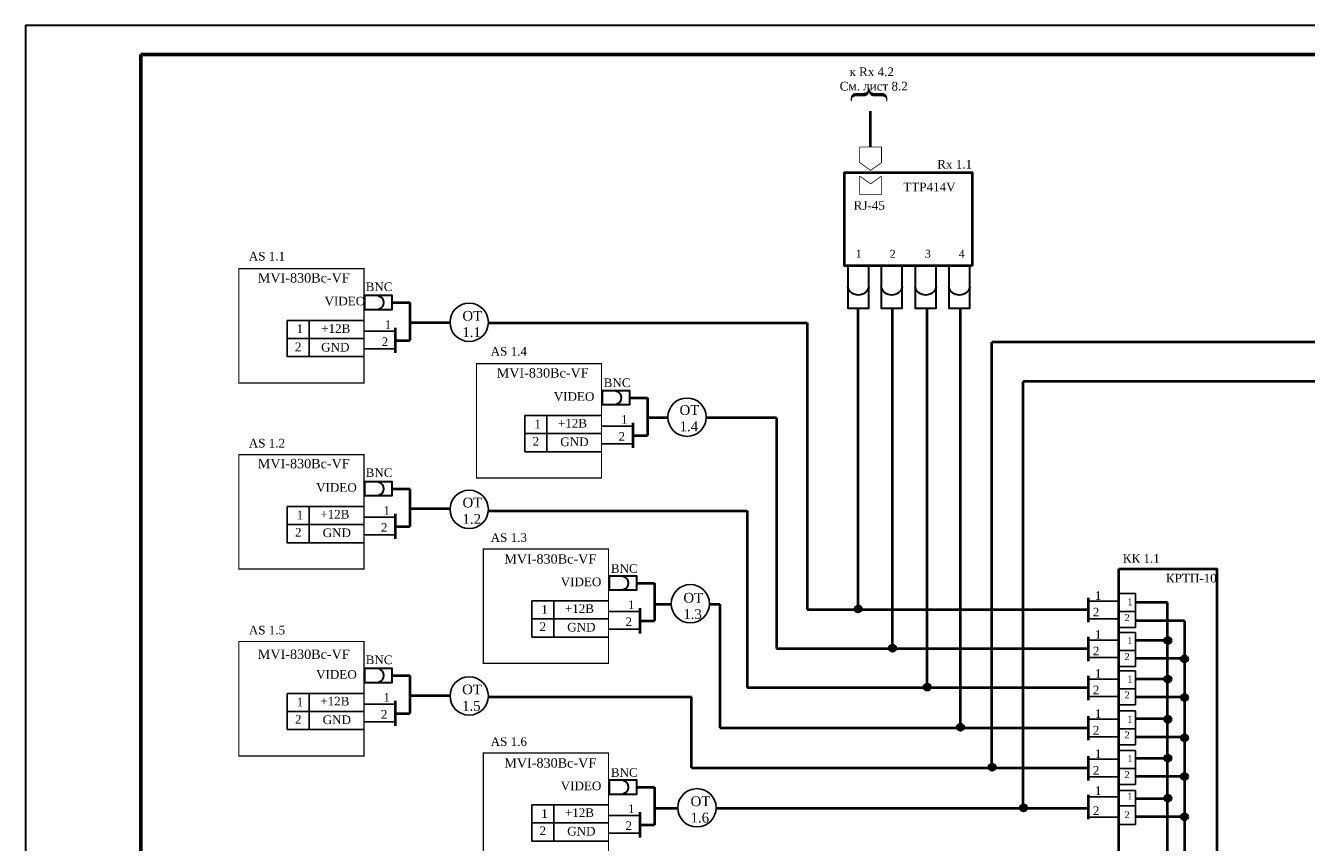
# Model space of a CAD drawing. Header units: millimetres. Extents: x 42471 to 951304, y -405702 to -322821.
# Tile 25 of 37: x 443420 to 465642, y -390060 to -375884. Entities that reach past the tile are written whole.
import ezdxf

# ---------------------------------------------------------------- set-up
doc = ezdxf.new("R2010")
doc.units = ezdxf.units.MM
doc.layers.add('Equipment', color=7, linetype='Continuous', lineweight=30)
doc.layers.add('Format', color=7, linetype='Continuous', lineweight=30)
doc.layers.add('Видео', color=7, linetype='Continuous')
doc.styles.add('style1', font='times.ttf')

# ---------------------------------------------------------------- blocks, each defined once
blk = doc.blocks.new('A$C382D33F2')
at = {"layer": 'Equipment'}
blk.add_lwpolyline([(-8, 2), (0, 2), (0, -2), (-8, -2)], close=True, dxfattribs=at)
blk.add_arc((-4.58, 0), 2.08, 286.2602, 73.7398, dxfattribs=at)

msp = doc.modelspace()

# ---------------------------------------------------------------- hatches: boundary and pattern name
h = msp.add_hatch(color=256)
edge = h.paths.add_edge_path()
edge.add_arc((457867.161, -386009.212), 56.691, 0, 360)
h = msp.add_hatch(color=256)
edge = h.paths.add_edge_path()
edge.add_arc((458461.929, -386688.63), 56.691, 0, 360)
h = msp.add_hatch(color=256)
edge = h.paths.add_edge_path()
edge.add_arc((463238.305, -386556.813), 56.691, 0, 360)
h = msp.add_hatch(color=256)
edge = h.paths.add_edge_path()
edge.add_arc((463528.224, -386876.232), 56.691, 0, 360)
h = msp.add_hatch(color=256)
edge = h.paths.add_edge_path()
edge.add_arc((459060.323, -387363.794), 56.691, 0, 360)
h = msp.add_hatch(color=256)
edge = h.paths.add_edge_path()
edge.add_arc((463238.305, -387224.925), 56.691, 0, 360)
h = msp.add_hatch(color=256)
edge = h.paths.add_edge_path()
edge.add_arc((463528.224, -387544.345), 56.691, 0, 360)
h = msp.add_hatch(color=256)
edge = h.paths.add_edge_path()
edge.add_arc((463238.305, -387924.137), 56.691, 0, 360)
h = msp.add_hatch(color=256)
edge = h.paths.add_edge_path()
edge.add_arc((459639.758, -388062.403), 56.691, 0, 360)
h = msp.add_hatch(color=256)
edge = h.paths.add_edge_path()
edge.add_arc((463528.224, -388243.556), 56.691, 0, 360)
h = msp.add_hatch(color=256)
edge = h.paths.add_edge_path()
edge.add_arc((463238.305, -388597.755), 56.691, 0, 360)
h = msp.add_hatch(color=256)
edge = h.paths.add_edge_path()
edge.add_arc((460188.647, -388755.166), 56.691, 0, 360)
h = msp.add_hatch(color=256)
edge = h.paths.add_edge_path()
edge.add_arc((463528.224, -388917.174), 56.691, 0, 360)
h = msp.add_hatch(color=256)
edge = h.paths.add_edge_path()
edge.add_arc((463238.305, -389295.034), 56.691, 0, 360)
h = msp.add_hatch(color=256)
edge = h.paths.add_edge_path()
edge.add_arc((460731.753, -389461.321), 56.691, 0, 360)
h = msp.add_hatch(color=256)
edge = h.paths.add_edge_path()
edge.add_arc((463528.224, -389614.453), 56.691, 0, 360)

# ---------------------------------------------------------------- linework, layer by layer
at = {"lineweight": 40}
for p, q in [((458080.915, -377993.027), (458080.915, -377366.941)), ((449781.879, -380691.76), (450087.598, -380691.76)), ((450087.598, -380691.76), (450087.598, -381346.858)), ((457867.161, -385989.944), (457867.161, -380790.458)), ((458460.699, -386696.096), (458460.699, -380790.458)), ((459060.323, -387363.794), (459060.323, -380790.458)), ((459639.115, -388069.73), (459639.115, -380790.458)), ((450783.963, -381042.528), (450087.598, -381042.528)), ((451448.963, -381042.528), (456980.5, -381042.528)), ((456980.5, -381042.528), (456980.5, -386020.374)), ((449834.166, -381128.995), (449834.166, -381564.722)), ((449834.166, -381346.858), (450087.598, -381346.858)), ((460182.375, -388766.189), (460182.375, -381377.581)), ((466069.847, -381377.581), (460182.375, -381377.581)), ((460728.941, -389466.189), (460728.941, -382061.343)), ((466640.089, -382061.343), (460728.941, -382061.343)), ((453904.67, -382341.766), (454210.389, -382341.766)), ((454210.389, -382341.766), (454210.389, -382996.864)), ((453956.957, -382779.001), (453956.957, -383214.727)), ((454563.685, -382692.534), (454210.389, -382692.534)), ((456446.298, -382692.534), (455228.467, -382692.534)), ((455538.152, -382692.534), (455228.467, -382692.534)), ((456446.298, -382692.534), (456446.298, -386696.096)), ((453956.957, -382996.864), (454210.389, -382996.864)), ((449781.879, -383920.98), (450087.598, -383920.98)), ((450087.598, -383920.98), (450087.598, -384576.078)), ((449834.166, -384358.215), (449834.166, -384793.941)), ((450783.99, -384271.747), (450087.598, -384271.747)), ((451448.389, -384302.789), (455937.958, -384302.789)), ((455937.958, -384302.789), (455937.958, -387373.27)), ((449834.166, -384576.078), (450087.598, -384576.078)), ((454025.237, -385559.045), (454330.956, -385559.045)), ((454330.956, -385559.045), (454330.956, -386214.143)), ((454330.956, -385925.333), (454620.773, -385925.333)), ((455285.862, -385925.333), (455464.618, -385925.333)), ((455464.618, -385925.333), (455464.618, -388069.73)), ((461862.475, -386238.778), (461862.475, -385818.049)), ((463230.553, -385895.253), (462677.073, -385895.253)), ((463230.553, -390388.314), (463230.553, -385895.253)), ((454077.524, -385996.28), (454077.524, -386432.006)), ((456980.5, -386020.374), (461860.923, -386020.374)), ((454077.524, -386214.143), (454330.956, -386214.143)), ((463528.946, -386215.458), (462678.714, -386215.458)), ((463528.946, -386215.458), (463528.946, -390701.678)), ((461862.475, -386914.5), (461862.475, -386493.771)), ((463181.618, -386557.511), (462677.073, -386557.511)), ((456446.298, -386696.096), (461860.923, -386696.096)), ((463528.946, -386870.875), (462678.714, -386870.875)), ((449781.879, -387165.194), (450087.598, -387165.194)), ((450087.598, -387165.194), (450087.598, -387820.292)), ((461862.475, -387591.674), (461862.475, -387170.945)), ((463230.553, -387224.34), (462677.073, -387224.34)), ((450783.857, -387515.962), (450087.598, -387515.962)), ((451448.808, -387531.482), (454972.161, -387531.482)), ((454972.161, -388766.189), (454972.161, -387531.482)), ((455937.958, -387373.27), (461860.923, -387373.27)), ((463528.946, -387537.704), (462678.714, -387537.704)), ((449834.166, -387602.429), (449834.166, -388038.155)), ((449834.166, -387820.292), (450087.598, -387820.292)), ((461862.475, -388288.134), (461862.475, -387867.405)), ((463230.553, -387917.938), (462677.073, -387917.938)), ((455464.618, -388069.73), (461860.923, -388069.73)), ((463528.946, -388231.302), (462678.714, -388231.302)), ((461862.475, -388984.593), (461862.475, -388563.864)), ((463230.553, -388604.918), (462677.073, -388604.918)), ((454972.161, -388766.189), (461860.923, -388766.189)), ((463528.946, -388918.281), (462678.714, -388918.281)), ((454025.237, -389099.901), (454330.956, -389099.901)), ((454330.956, -389099.901), (454330.956, -389754.999)), ((461862.475, -389655.66), (461862.475, -389234.93)), ((463230.553, -389301.67), (462677.073, -389301.67)), ((454077.524, -389537.136), (454077.524, -389972.863)), ((454330.956, -389466.189), (454734.736, -389466.189)), ((455399.825, -389466.189), (461860.923, -389466.189)), ((454077.524, -389754.999), (454330.956, -389754.999)), ((463528.946, -389615.034), (462678.714, -389615.034))]:
    msp.add_line(p, q, dxfattribs=at)
at = {"const_width": 13.475}
for points in [[(458269.565, -377993.027), (458269.565, -378262.527), (458080.915, -378397.277), (457892.265, -378262.527), (457892.265, -377993.027), (458269.565, -377993.027)], [(457891.542, -378495.892), (458080.192, -378630.642), (458268.842, -378495.892)], [(458268.842, -378495.892), (458268.842, -378819.292), (457891.542, -378819.292), (457891.542, -378495.892)]]:
    msp.add_lwpolyline(points, dxfattribs=at)
at = {"lineweight": 40}
for points in [[(459844.244, -380055.385), (457630.928, -380055.385), (457630.928, -378432.956), (459843.572, -378432.956)], [(462388.128, -385313.368), (464087.772, -385313.368), (464087.772, -391073.57), (462388.128, -391073.57)]]:
    msp.add_lwpolyline(points, close=True, dxfattribs=at)
for centre in [(451116.463, -381033.857), (454896.076, -382680.377), (451116.463, -384281.415), (454953.317, -385918.576), (451116.463, -387518.114), (455067.28, -389459.433)]:
    msp.add_circle(centre, 332.613)
for centre in [(457867.161, -386009.212), (458461.929, -386688.63), (463238.305, -386556.813), (463528.224, -386876.232), (459060.323, -387363.794), (463238.305, -387224.925), (463528.224, -387544.345), (463238.305, -387924.137), (459639.758, -388062.403), (463528.224, -388243.556), (463238.305, -388597.755), (460188.647, -388755.166), (463528.224, -388917.174), (463238.305, -389295.034), (460731.753, -389461.321), (463528.224, -389614.453)]:
    msp.add_circle(centre, 56.691, dxfattribs=at)
at = {"layer": 'Format', "color": 0}
for p, q in [((485420.499, -375884.404), (443420.499, -375884.404)), ((443420.527, -375884.51), (443420.527, -405584.51))]:
    msp.add_line(p, q, dxfattribs=at)
at = {"layer": 'Format', "color": 0, "lineweight": 60}
for q in [(484920.527, -376384.51), (445420.527, -405084.51)]:
    msp.add_line((445420.527, -376384.51), q, dxfattribs=at)
at = {"layer": 'Видео'}
for p, q in [((447957.15, -381000.142), (449287.138, -381000.142)), ((447957.15, -381000.142), (447957.15, -381630.142)), ((448342.138, -381000.142), (448342.138, -381630.142)), ((447957.15, -381315.142), (449287.138, -381315.142)), ((449284.796, -381186.18), (449829.236, -381186.18)), ((449289.727, -381491.52), (449834.166, -381491.52)), ((447957.15, -381628.967), (449287.138, -381628.967)), ((452079.94, -382650.148), (453409.929, -382650.148)), ((452079.94, -382650.148), (452079.94, -383280.148)), ((452464.929, -382650.148), (452464.929, -383280.148)), ((453407.586, -382836.186), (453952.026, -382836.186)), ((452079.94, -382965.148), (453409.929, -382965.148)), ((452079.94, -383278.973), (453409.929, -383278.973)), ((453412.517, -383141.525), (453956.957, -383141.525)), ((447957.15, -384229.362), (449287.138, -384229.362)), ((447957.15, -384229.362), (447957.15, -384859.362)), ((448342.138, -384229.362), (448342.138, -384859.362)), ((449284.796, -384415.399), (449829.236, -384415.399)), ((447957.15, -384544.362), (449287.138, -384544.362)), ((447957.15, -384858.187), (449287.138, -384858.187)), ((449289.727, -384720.739), (449834.166, -384720.739)), ((462677.375, -385741.504), (462394.174, -385741.504)), ((462677.375, -385741.504), (462677.375, -386332.239)), ((452200.508, -385867.427), (453530.496, -385867.427)), ((452200.508, -385867.427), (452200.508, -386497.427)), ((452585.496, -385867.427), (452585.496, -386497.427)), ((462392.966, -385872.148), (461862.475, -385872.148)), ((452200.508, -386182.427), (453530.496, -386182.427)), ((453528.154, -386053.465), (454072.594, -386053.465)), ((462392.966, -386177.487), (461867.406, -386177.487)), ((462677.375, -386052.239), (462397.074, -386052.239)), ((453533.085, -386358.804), (454077.524, -386358.804)), ((462677.375, -386332.239), (462394.174, -386332.239)), ((462677.375, -386417.226), (462394.174, -386417.226)), ((462677.375, -386417.226), (462677.375, -387007.961)), ((452200.508, -386496.252), (453530.496, -386496.252)), ((462392.966, -386547.87), (461862.475, -386547.87)), ((462392.966, -386853.209), (461867.406, -386853.209)), ((462677.375, -386727.961), (462397.074, -386727.961)), ((462677.375, -387007.961), (462394.174, -387007.961)), ((462677.375, -387084.055), (462394.174, -387084.055)), ((462677.375, -387084.055), (462677.375, -387674.79)), ((462392.966, -387225.044), (461862.475, -387225.044)), ((447957.15, -387473.576), (449287.138, -387473.576)), ((447957.15, -387473.576), (447957.15, -388103.576)), ((448342.138, -387473.576), (448342.138, -388103.576)), ((462392.966, -387530.383), (461867.406, -387530.383)), ((462677.375, -387394.79), (462397.074, -387394.79)), ((449284.796, -387659.614), (449829.236, -387659.614)), ((462677.375, -387674.79), (462394.174, -387674.79)), ((447957.15, -387788.576), (449287.138, -387788.576)), ((449289.727, -387964.953), (449834.166, -387964.953)), ((462392.966, -387921.503), (461862.475, -387921.503)), ((462677.375, -387777.653), (462394.174, -387777.653)), ((462677.375, -387777.653), (462677.375, -388368.388)), ((447957.15, -388102.401), (449287.138, -388102.401)), ((462677.375, -388088.388), (462397.074, -388088.388)), ((462392.966, -388226.843), (461867.406, -388226.843)), ((462677.375, -388368.388), (462394.174, -388368.388)), ((462392.966, -388617.962), (461862.475, -388617.962)), ((462677.375, -388464.632), (462394.174, -388464.632)), ((462677.375, -388464.632), (462677.375, -389055.367)), ((462677.375, -388775.367), (462397.074, -388775.367)), ((462392.966, -388923.302), (461867.406, -388923.302)), ((462677.375, -389055.367), (462394.174, -389055.367)), ((462391.414, -389270.288), (461860.923, -389270.288)), ((462677.375, -389161.385), (462394.174, -389161.385)), ((462677.375, -389161.385), (462677.375, -389752.12)), ((452200.508, -389408.283), (453530.496, -389408.283)), ((452200.508, -389408.283), (452200.508, -390038.283)), ((452585.496, -389408.283), (452585.496, -390038.283)), ((462675.823, -389424.445), (462395.522, -389424.445)), ((452200.508, -389723.283), (453530.496, -389723.283)), ((453528.154, -389594.321), (454072.594, -389594.321)), ((462392.966, -389623.303), (461867.406, -389623.303)), ((462677.375, -389752.12), (462394.174, -389752.12)), ((453533.085, -389899.661), (454077.524, -389899.661)), ((452200.508, -390037.108), (453530.496, -390037.108))]:
    msp.add_line(p, q, dxfattribs=at)
at = {"layer": 'Видео', "const_width": 21}
for points in [[(449289.727, -382086.875), (447119.727, -382085.637), (447119.727, -380101.038), (449289.727, -380101.038)], [(453412.517, -383736.881), (451242.517, -383735.643), (451242.517, -381751.044), (453412.517, -381751.044)], [(449289.727, -385316.095), (447119.727, -385314.856), (447119.727, -383330.258), (449289.727, -383330.258)], [(453533.085, -386954.16), (451363.085, -386952.921), (451363.085, -384968.323), (453533.085, -384968.323)], [(449289.727, -388560.309), (447119.727, -388559.071), (447119.727, -386574.472), (449289.727, -386574.472)], [(453533.085, -390495.016), (451363.085, -390493.778), (451363.085, -388509.18), (453533.085, -388509.18)]]:
    msp.add_lwpolyline(points, close=True, dxfattribs=at)

# ---------------------------------------------------------------- block references
at = {"lineweight": 35, "xscale": -91.86471134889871, "yscale": 91.86471134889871, "zscale": 91.86471134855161, "rotation": 90}
for p in [(457867.278, -380790.458), (458447.759, -380790.458), (459035.994, -380790.458), (459620.627, -380790.458)]:
    msp.add_blockref('A$C382D33F2', p, dxfattribs=at)
at = {"layer": 'Equipment', "lineweight": 35, "xscale": -60.27199092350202, "yscale": 60.27199092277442, "zscale": 60.27199092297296, "rotation": 180}
for p in [(449781.879, -380691.76), (453904.67, -382341.766), (449781.879, -383920.98), (454025.237, -385559.045), (449781.879, -387165.194), (454025.237, -389099.901)]:
    msp.add_blockref('A$C382D33F2', p, dxfattribs=at)

# ---------------------------------------------------------------- texts
at = {"style": 'style1'}
for s, insert, char_height, width, attachment_point in [('   к Rx 4.2\\PСм. лист 8.2', (457544.881, -376610.304), 150, 1316.48611, 1), ('Rx 1.1', (459237.949, -378215.55), 150, 2086.91412, 1), ('TTP414V', (458649.042, -378610.109), 150, 2766.40031, 1), ('RJ-45', (458058.01, -379007.529), 150, 897.31508, 5), ('AS 1.1', (447292.593, -379811.823), 150, 2086.91412, 1), ('{\\H1.083x;MVI-830Bc-VF}', (447448.736, -380181.166), 150, 720, 1), ('BNC', (449553.949, -380417.906), 150, 897.31508, 5), ('VIDEO', (448607.209, -380590.201), 150, 720, 1), ('ОТ\\P1.1', (450998.438, -380835.856), 170, 2086.91412, 1), ('1', (448121.299, -381071.425), 150, 720, 1), ('+12B', (448548.436, -381066.553), 150, 720, 1), ('1', (449649.944, -381000.324), 150, 720, 1), ('2', (449597.714, -381295.87), 150, 720, 1), ('2', (448092.87, -381385.335), 150, 720, 1), ('GND', (448548.436, -381391.119), 150, 720, 1), ('{\\H1.083x;MVI-830Bc-VF}', (451593.548, -381830.212), 150, 720, 1), ('BNC', (453683.568, -382083.72), 150, 897.31508, 5), ('VIDEO', (452583.923, -382246.046), 150, 720, 1), ('1', (453751.157, -382644.447), 150, 720, 1), ('1', (452245.913, -382725.813), 150, 720, 1), ('+12B', (452655.83, -382710.377), 150, 720, 1), ('AS 1.2', (447292.593, -383056.563), 150, 2086.91412, 1), ('2', (452216.922, -383023.842), 150, 720, 1), ('GND', (452696.923, -383032.661), 150, 720, 1), ('2', (453707.258, -382938.848), 150, 720, 1), ('{\\H1.083x;MVI-830Bc-VF}', (447448.736, -383404.155), 150, 720, 1), ('BNC', (449553.949, -383644.818), 150, 897.31508, 5), ('VIDEO', (448461.133, -383825.26), 150, 720, 1), ('ОТ\\P1.2', (451000.789, -384076.977), 170, 2086.91412, 1), ('1', (448123.123, -384305.026), 150, 720, 1), ('+12B', (448533.04, -384289.591), 150, 720, 1), ('1', (449628.367, -384223.661), 150, 720, 1), ('2', (448094.131, -384603.056), 150, 720, 1), ('GND', (448574.133, -384611.875), 150, 720, 1), ('2', (449584.468, -384518.062), 150, 720, 1), ('{\\H1.083x;MVI-830Bc-VF}', (451724.882, -385059.16), 150, 720, 1), ('КК 1.1', (462455.828, -385054.52), 150, 720, 1), ('BNC', (453806.663, -385308.144), 150, 897.31508, 5), ('VIDEO', (452704.491, -385463.325), 150, 720, 1), ('КРТП-10', (463205.07, -385399.049), 150, 720, 1), ('1', (452366.48, -385943.091), 150, 720, 1), ('+12B', (452776.398, -385927.656), 150, 720, 1), ('1', (453871.725, -385861.726), 150, 720, 1), ('2', (453827.826, -386156.127), 150, 720, 1), ('AS 1.5', (447292.593, -386300.777), 150, 2086.91412, 1), ('2', (452337.489, -386241.121), 150, 720, 1), ('GND', (452817.491, -386249.94), 150, 720, 1), ('{\\H1.083x;MVI-830Bc-VF }', (447448.736, -386713.253), 150, 720, 1), ('BNC', (449553.949, -386891.944), 150, 897.31508, 5), ('VIDEO', (448461.133, -387069.474), 150, 720, 1), ('+12B', (448533.04, -387533.805), 150, 720, 1), ('1', (449628.367, -387467.875), 150, 720, 1), ('ОТ\\P1.5', (450993.71, -387320.448), 170, 2086.91412, 1), ('1', (448123.123, -387549.241), 150, 720, 1), ('2', (449584.468, -387762.276), 150, 720, 1), ('2', (448094.131, -387847.27), 150, 720, 1), ('GND', (448574.133, -387856.089), 150, 720, 1), ('{\\H1.083x;MVI-830Bc-VF}', (451724.882, -388600.016), 150, 720, 1), ('BNC', (453806.663, -388849.001), 150, 897.31508, 5), ('VIDEO', (452704.491, -389004.182), 150, 720, 1), ('1', (452366.48, -389483.948), 150, 720, 1), ('+12B', (452776.398, -389468.513), 150, 720, 1), ('1', (453871.725, -389402.582), 150, 720, 1), ('2', (453827.826, -389696.983), 150, 720, 1), ('2', (452337.489, -389781.977), 150, 720, 1), ('GND', (452817.491, -389790.796), 150, 720, 1)]:
    msp.add_mtext(s, dxfattribs=dict(at, insert=insert, char_height=char_height, width=width, attachment_point=attachment_point))
at = {"insert": (457767.233, -377266.586), "char_height": 500, "width": 2086.91412, "attachment_point": 1, "rotation": 90, "style": 'style1'}
msp.add_mtext('{\\Q0;\\}}', dxfattribs=at)
at = {"char_height": 137.977, "attachment_point": 5, "style": 'style1'}
for s, insert in [('1', (457871.271, -379845.355)), ('2', (458464.463, -379845.355)), ('3', (459073.36, -379845.355)), ('4', (459662.251, -379845.355))]:
    msp.add_mtext(s, dxfattribs=dict(at, insert=insert))
at = {"layer": 'Видео', "attachment_point": 1, "style": 'style1'}
for s, insert, char_height, width in [('AS 1.4', (451489.227, -381461.829), 150, 2086.91412), ('ОТ\\P1.4', (454766.291, -382471.478), 170, 2086.91412), ('AS 1.3', (451489.227, -384694.628), 150, 2086.91412), ('ОТ\\P1.3', (454832.729, -385729.124), 170, 2086.91412), ('1', (461972.645, -385700.992), 150, 720), ('1', (462534.605, -385823.321), 120, 720), ('2', (461936.698, -385989.007), 150, 720), ('2', (462485.392, -386099.523), 120, 720), ('1', (461972.645, -386376.714), 150, 720), ('1', (462534.605, -386499.043), 120, 720), ('2', (461936.698, -386664.729), 150, 720), ('2', (462485.392, -386775.245), 120, 720), ('1', (461972.645, -387053.888), 150, 720), ('1', (462534.605, -387165.872), 120, 720), ('2', (461936.698, -387341.903), 150, 720), ('2', (462485.392, -387442.074), 120, 720), ('1', (461972.645, -387750.348), 150, 720), ('1', (462534.605, -387859.47), 120, 720), ('2', (461936.698, -388038.363), 150, 720), ('2', (462485.392, -388135.672), 120, 720), ('AS 1.6', (451489.227, -388235.485), 150, 2086.91412), ('1', (461972.645, -388446.807), 150, 720), ('1', (462534.605, -388546.449), 120, 720), ('2', (461936.698, -388734.822), 150, 720), ('2', (462485.392, -388822.651), 120, 720), ('1', (461972.645, -389086.883), 150, 720), ('ОТ\\P1.6', (454958.017, -389261.291), 170, 2086.91412), ('1', (462533.053, -389195.528), 120, 720), ('2', (461936.698, -389434.823), 150, 720), ('2', (462485.392, -389519.404), 120, 720)]:
    msp.add_mtext(s, dxfattribs=dict(at, insert=insert, char_height=char_height, width=width))

doc.saveas('drawing.dxf')
